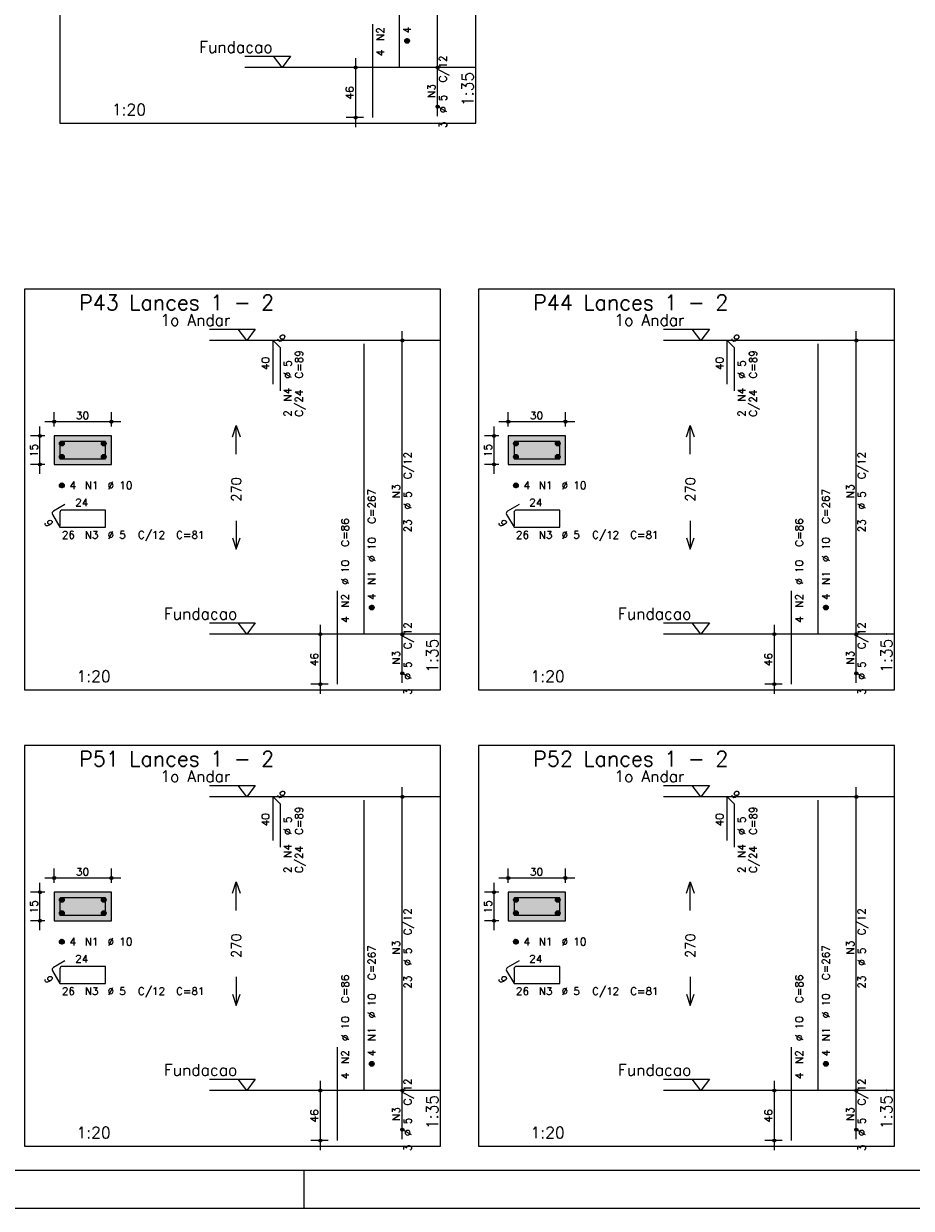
# Model space of a CAD drawing. Extents: x 0 to 119, y 0 to 84.
# Tile 12 of 19: x 75 to 98, y 0 to 31. Entities that reach past the tile are written whole.
import ezdxf

# ---------------------------------------------------------------- set-up
doc = ezdxf.new("R2010")
doc.units = 0
doc.header["$MEASUREMENT"] = 0
doc.linetypes.add('ESTILO_TQS_0002', pattern=[0.4, 0.1, -0.3])
for name, color, linetype in [('1', 1, 'CONTINUOUS'), ('2', 2, 'CONTINUOUS'), ('3', 3, 'CONTINUOUS'), ('4', 4, 'CONTINUOUS'), ('6', 6, 'CONTINUOUS'), ('7', 7, 'CONTINUOUS'), ('8', 8, 'CONTINUOUS'), ('9', 9, 'CONTINUOUS')]:
    doc.layers.add(name, color=color, linetype=linetype)
doc.styles.get("Standard").update_dxf_attribs({"font": 'ROMANS.SHX'})

msp = doc.modelspace()

# ---------------------------------------------------------------- linework, layer by layer
at = {"layer": '1', "linetype": 'Continuous'}
for p, q in [((81.9, 0), (81.9, 1)), ((0, 0), (118.9, 0))]:
    msp.add_line(p, q, dxfattribs=at)
for points in [[(75.478, 28.504), (86.403, 28.504), (86.403, 39.033), (75.478, 39.033), (75.478, 28.504)], [(80.343, 30.268), (81.543, 30.268), (81.317, 29.968), (81.093, 30.268)], [(86.403, 29.968), (80.343, 29.968)], [(74.55, 13.617), (85.475, 13.617), (85.475, 24.146), (74.55, 24.146), (74.55, 13.617)], [(86.475, 13.617), (97.4, 13.617), (97.4, 24.146), (86.475, 24.146), (86.475, 13.617)], [(79.415, 23.096), (80.615, 23.096), (80.39, 22.796), (80.165, 23.096)], [(91.34, 23.096), (92.54, 23.096), (92.315, 22.796), (92.09, 23.096)], [(85.475, 22.796), (79.415, 22.796)], [(97.4, 22.796), (91.34, 22.796)], [(79.415, 15.381), (80.615, 15.381), (80.39, 15.081), (80.165, 15.381)], [(91.34, 15.381), (92.54, 15.381), (92.315, 15.081), (92.09, 15.381)], [(85.475, 15.081), (79.415, 15.081)], [(97.4, 15.081), (91.34, 15.081)], [(74.55, 1.63), (85.475, 1.63), (85.475, 12.159), (74.55, 12.159), (74.55, 1.63)], [(86.475, 1.63), (97.4, 1.63), (97.4, 12.159), (86.475, 12.159), (86.475, 1.63)], [(79.415, 11.109), (80.615, 11.109), (80.39, 10.809), (80.165, 11.109)], [(91.34, 11.109), (92.54, 11.109), (92.315, 10.809), (92.09, 11.109)], [(85.475, 10.809), (79.415, 10.809)], [(97.4, 10.809), (91.34, 10.809)], [(79.415, 3.394), (80.615, 3.394), (80.39, 3.095), (80.165, 3.394)], [(91.34, 3.394), (92.54, 3.394), (92.315, 3.095), (92.09, 3.394)], [(85.475, 3.095), (79.415, 3.095)], [(97.4, 3.095), (91.34, 3.095)]]:
    msp.add_lwpolyline(points, dxfattribs=at)
at = {"layer": '1', "linetype": 'ESTILO_TQS_0002'}
for points in [[(75.335, 19.541), (76.835, 19.541), (76.835, 20.291), (75.335, 20.291), (75.335, 19.541)], [(87.26, 19.541), (88.76, 19.541), (88.76, 20.291), (87.26, 20.291), (87.26, 19.541)], [(75.335, 7.554), (76.835, 7.554), (76.835, 8.304), (75.335, 8.304), (75.335, 7.554)], [(87.26, 7.554), (88.76, 7.554), (88.76, 8.304), (87.26, 8.304), (87.26, 7.554)]]:
    msp.add_lwpolyline(points, dxfattribs=at)
at = {"layer": '2', "linetype": 'Continuous'}
for p, q in [((85.403, 29.718), (85.403, 37.933)), ((83.252, 28.404), (83.252, 30.218)), ((85.403, 28.69), (85.403, 30.218)), ((83.453, 29.968), (83.002, 29.968)), ((83.703, 29.968), (83.703, 29.968)), ((85.403, 29.968), (85.403, 29.968)), ((85.403, 29.968), (85.403, 29.968)), ((83.453, 28.654), (83.002, 28.654)), ((83.703, 28.654), (83.703, 28.654)), ((85.403, 28.94), (85.403, 28.94)), ((84.475, 14.831), (84.475, 23.046)), ((96.4, 14.831), (96.4, 23.046)), ((84.475, 22.796), (84.475, 22.796)), ((96.4, 22.796), (96.4, 22.796)), ((75.335, 20.541), (75.335, 20.916)), ((76.835, 20.541), (76.835, 20.916)), ((87.26, 20.541), (87.26, 20.916)), ((88.76, 20.541), (88.76, 20.916)), ((74.96, 19.291), (74.96, 20.541)), ((75.085, 20.666), (77.085, 20.666)), ((86.885, 19.291), (86.885, 20.541)), ((87.01, 20.666), (89.01, 20.666)), ((75.085, 20.291), (74.71, 20.291)), ((75.335, 20.291), (75.335, 20.291)), ((75.335, 20.291), (75.335, 20.291)), ((76.835, 20.291), (76.835, 20.291)), ((87.01, 20.291), (86.635, 20.291)), ((87.26, 20.291), (87.26, 20.291)), ((87.26, 20.291), (87.26, 20.291)), ((88.76, 20.291), (88.76, 20.291)), ((75.085, 19.541), (74.71, 19.541)), ((75.335, 19.541), (75.335, 19.541)), ((87.01, 19.541), (86.635, 19.541)), ((87.26, 19.541), (87.26, 19.541)), ((82.325, 13.517), (82.325, 15.331)), ((84.475, 13.803), (84.475, 15.331)), ((94.25, 13.517), (94.25, 15.331)), ((96.4, 13.803), (96.4, 15.331)), ((82.525, 15.081), (82.075, 15.081)), ((82.775, 15.081), (82.775, 15.081)), ((84.475, 15.081), (84.475, 15.081)), ((84.475, 15.081), (84.475, 15.081)), ((94.45, 15.081), (94, 15.081)), ((94.7, 15.081), (94.7, 15.081)), ((96.4, 15.081), (96.4, 15.081)), ((96.4, 15.081), (96.4, 15.081)), ((84.475, 14.053), (84.475, 14.053)), ((96.4, 14.053), (96.4, 14.053)), ((82.525, 13.767), (82.075, 13.767)), ((82.775, 13.767), (82.775, 13.767)), ((94.45, 13.767), (94, 13.767)), ((94.7, 13.767), (94.7, 13.767)), ((84.475, 2.845), (84.475, 11.059)), ((96.4, 2.845), (96.4, 11.059)), ((84.475, 10.809), (84.475, 10.809)), ((96.4, 10.809), (96.4, 10.809)), ((75.335, 8.554), (75.335, 8.929)), ((76.835, 8.554), (76.835, 8.929)), ((87.26, 8.554), (87.26, 8.929)), ((88.76, 8.554), (88.76, 8.929)), ((74.96, 7.304), (74.96, 8.554)), ((75.085, 8.679), (77.085, 8.679)), ((86.885, 7.304), (86.885, 8.554)), ((87.01, 8.679), (89.01, 8.679)), ((75.085, 8.304), (74.71, 8.304)), ((75.335, 8.304), (75.335, 8.304)), ((75.335, 8.304), (75.335, 8.304)), ((76.835, 8.304), (76.835, 8.304)), ((87.01, 8.304), (86.635, 8.304)), ((87.26, 8.304), (87.26, 8.304)), ((87.26, 8.304), (87.26, 8.304)), ((88.76, 8.304), (88.76, 8.304)), ((75.085, 7.554), (74.71, 7.554)), ((75.335, 7.554), (75.335, 7.554)), ((87.01, 7.554), (86.635, 7.554)), ((87.26, 7.554), (87.26, 7.554)), ((82.325, 1.53), (82.325, 3.345)), ((84.475, 1.816), (84.475, 3.345)), ((94.25, 1.53), (94.25, 3.345)), ((96.4, 1.816), (96.4, 3.345)), ((82.525, 3.095), (82.075, 3.095)), ((82.775, 3.095), (82.775, 3.095)), ((84.475, 3.095), (84.475, 3.095)), ((84.475, 3.095), (84.475, 3.095)), ((94.45, 3.095), (94, 3.095)), ((94.7, 3.095), (94.7, 3.095)), ((96.4, 3.095), (96.4, 3.095)), ((96.4, 3.095), (96.4, 3.095)), ((84.475, 2.066), (84.475, 2.066)), ((96.4, 2.066), (96.4, 2.066)), ((82.525, 1.78), (82.075, 1.78)), ((82.775, 1.78), (82.775, 1.78)), ((94.45, 1.78), (94, 1.78)), ((94.7, 1.78), (94.7, 1.78))]:
    msp.add_line(p, q, dxfattribs=at)
for points in [[(80.015, 20.264), (80.115, 20.564), (80.215, 20.264)], [(80.115, 19.814), (80.115, 20.564)], [(91.94, 20.264), (92.04, 20.564), (92.14, 20.264)], [(92.04, 19.814), (92.04, 20.564)], [(75.335, 19.541), (76.835, 19.541), (76.835, 20.291), (75.335, 20.291), (75.335, 19.541)], [(87.26, 19.541), (88.76, 19.541), (88.76, 20.291), (87.26, 20.291), (87.26, 19.541)], [(80.115, 18.064), (80.115, 17.314)], [(92.04, 18.064), (92.04, 17.314)], [(80.015, 17.614), (80.115, 17.314), (80.215, 17.614)], [(91.94, 17.614), (92.04, 17.314), (92.14, 17.614)], [(80.015, 8.277), (80.115, 8.577), (80.215, 8.277)], [(80.115, 7.827), (80.115, 8.577)], [(91.94, 8.277), (92.04, 8.577), (92.14, 8.277)], [(92.04, 7.827), (92.04, 8.577)], [(75.335, 7.554), (76.835, 7.554), (76.835, 8.304), (75.335, 8.304), (75.335, 7.554)], [(87.26, 7.554), (88.76, 7.554), (88.76, 8.304), (87.26, 8.304), (87.26, 7.554)], [(80.115, 6.077), (80.115, 5.327)], [(92.04, 6.077), (92.04, 5.327)], [(80.015, 5.627), (80.115, 5.327), (80.215, 5.627)], [(91.94, 5.627), (92.04, 5.327), (92.14, 5.627)]]:
    msp.add_lwpolyline(points, dxfattribs=at)
for centre, radius in [((83.252, 29.968), 0.04), ((83.252, 29.968), 0.02), ((85.403, 29.968), 0.0416), ((85.403, 29.968), 0.0416), ((85.403, 29.968), 0.0208), ((85.403, 29.968), 0.0208), ((85.403, 28.94), 0.0416), ((85.403, 28.94), 0.0208), ((83.252, 28.654), 0.04), ((83.252, 28.654), 0.02), ((84.475, 22.796), 0.0416), ((84.475, 22.796), 0.0208), ((96.4, 22.796), 0.0416), ((96.4, 22.796), 0.0208), ((75.335, 20.666), 0.04), ((75.335, 20.666), 0.02), ((76.835, 20.666), 0.04), ((76.835, 20.666), 0.02), ((87.26, 20.666), 0.04), ((87.26, 20.666), 0.02), ((88.76, 20.666), 0.04), ((88.76, 20.666), 0.02), ((74.96, 20.291), 0.04), ((74.96, 20.291), 0.02), ((86.885, 20.291), 0.04), ((86.885, 20.291), 0.02), ((74.96, 19.541), 0.04), ((74.96, 19.541), 0.02), ((86.885, 19.541), 0.04), ((86.885, 19.541), 0.02), ((82.325, 15.081), 0.04), ((82.325, 15.081), 0.02), ((84.475, 15.081), 0.0416), ((84.475, 15.081), 0.0416), ((84.475, 15.081), 0.0208), ((84.475, 15.081), 0.0208), ((94.25, 15.081), 0.04), ((94.25, 15.081), 0.02), ((96.4, 15.081), 0.0416), ((96.4, 15.081), 0.0416), ((96.4, 15.081), 0.0208), ((96.4, 15.081), 0.0208), ((84.475, 14.053), 0.0416), ((84.475, 14.053), 0.0208), ((96.4, 14.053), 0.0416), ((96.4, 14.053), 0.0208), ((82.325, 13.767), 0.04), ((82.325, 13.767), 0.02), ((94.25, 13.767), 0.04), ((94.25, 13.767), 0.02), ((84.475, 10.809), 0.0416), ((84.475, 10.809), 0.0208), ((96.4, 10.809), 0.0416), ((96.4, 10.809), 0.0208), ((75.335, 8.679), 0.04), ((76.835, 8.679), 0.04), ((87.26, 8.679), 0.04), ((88.76, 8.679), 0.04), ((75.335, 8.679), 0.02), ((76.835, 8.679), 0.02), ((87.26, 8.679), 0.02), ((88.76, 8.679), 0.02), ((74.96, 8.304), 0.04), ((74.96, 8.304), 0.02), ((86.885, 8.304), 0.04), ((86.885, 8.304), 0.02), ((74.96, 7.554), 0.04), ((74.96, 7.554), 0.02), ((86.885, 7.554), 0.04), ((86.885, 7.554), 0.02), ((82.325, 3.095), 0.04), ((82.325, 3.095), 0.02), ((84.475, 3.095), 0.0416), ((84.475, 3.095), 0.0416), ((84.475, 3.095), 0.0208), ((84.475, 3.095), 0.0208), ((94.25, 3.095), 0.04), ((94.25, 3.095), 0.02), ((96.4, 3.095), 0.0416), ((96.4, 3.095), 0.0416), ((96.4, 3.095), 0.0208), ((96.4, 3.095), 0.0208), ((84.475, 2.066), 0.0416), ((84.475, 2.066), 0.0208), ((96.4, 2.066), 0.0416), ((96.4, 2.066), 0.0208), ((82.325, 1.78), 0.04), ((82.325, 1.78), 0.02), ((94.25, 1.78), 0.04), ((94.25, 1.78), 0.02)]:
    msp.add_circle(centre, radius, dxfattribs=at)
at = {"layer": '3', "linetype": 'Continuous'}
for p, q in [((84.541, 30.659), (84.611, 30.73)), ((84.541, 30.677), (84.594, 30.73)), ((84.544, 30.645), (84.625, 30.726)), ((84.55, 30.634), (84.637, 30.72)), ((84.558, 30.624), (84.647, 30.712)), ((84.568, 30.616), (84.655, 30.703)), ((84.58, 30.61), (84.661, 30.691)), ((84.594, 30.606), (84.664, 30.677)), ((84.611, 30.606), (84.664, 30.659)), ((75.473, 20.082), (75.544, 20.153)), ((75.473, 20.1), (75.526, 20.153)), ((75.477, 20.068), (75.558, 20.149)), ((75.483, 20.057), (75.569, 20.143)), ((75.491, 20.047), (75.579, 20.135)), ((75.501, 20.039), (75.587, 20.125)), ((75.512, 20.033), (75.593, 20.114)), ((75.526, 20.029), (75.597, 20.1)), ((75.544, 20.029), (75.597, 20.082)), ((76.573, 20.082), (76.644, 20.153)), ((76.573, 20.1), (76.626, 20.153)), ((76.577, 20.068), (76.658, 20.149)), ((76.583, 20.057), (76.669, 20.143)), ((76.591, 20.047), (76.679, 20.135)), ((76.601, 20.039), (76.687, 20.125)), ((76.612, 20.033), (76.693, 20.114)), ((76.626, 20.029), (76.697, 20.1)), ((76.644, 20.029), (76.697, 20.082)), ((87.398, 20.082), (87.469, 20.153)), ((87.398, 20.1), (87.451, 20.153)), ((87.402, 20.068), (87.483, 20.149)), ((87.408, 20.057), (87.494, 20.143)), ((87.416, 20.047), (87.504, 20.135)), ((87.426, 20.039), (87.512, 20.125)), ((87.437, 20.033), (87.518, 20.114)), ((87.451, 20.029), (87.522, 20.1)), ((87.469, 20.029), (87.522, 20.082)), ((88.498, 20.082), (88.569, 20.153)), ((88.498, 20.1), (88.551, 20.153)), ((88.502, 20.068), (88.583, 20.149)), ((88.508, 20.057), (88.594, 20.143)), ((88.516, 20.047), (88.604, 20.135)), ((88.526, 20.039), (88.612, 20.125)), ((88.537, 20.033), (88.618, 20.114)), ((88.551, 20.029), (88.622, 20.1)), ((88.569, 20.029), (88.622, 20.082)), ((75.473, 19.732), (75.544, 19.803)), ((75.473, 19.75), (75.526, 19.803)), ((75.477, 19.718), (75.558, 19.799)), ((75.483, 19.707), (75.569, 19.793)), ((75.491, 19.697), (75.579, 19.785)), ((75.501, 19.689), (75.587, 19.775)), ((75.512, 19.683), (75.593, 19.764)), ((75.526, 19.679), (75.597, 19.75)), ((75.544, 19.679), (75.597, 19.732)), ((76.573, 19.732), (76.644, 19.803)), ((76.573, 19.75), (76.626, 19.803)), ((76.577, 19.718), (76.658, 19.799)), ((76.583, 19.707), (76.669, 19.793)), ((76.591, 19.697), (76.679, 19.785)), ((76.601, 19.689), (76.687, 19.775)), ((76.612, 19.683), (76.693, 19.764)), ((76.626, 19.679), (76.697, 19.75)), ((76.644, 19.679), (76.697, 19.732)), ((87.398, 19.732), (87.469, 19.803)), ((87.398, 19.75), (87.451, 19.803)), ((87.402, 19.718), (87.483, 19.799)), ((87.408, 19.707), (87.494, 19.793)), ((87.416, 19.697), (87.504, 19.785)), ((87.426, 19.689), (87.512, 19.775)), ((87.437, 19.683), (87.518, 19.764)), ((87.451, 19.679), (87.522, 19.75)), ((87.469, 19.679), (87.522, 19.732)), ((88.498, 19.732), (88.569, 19.803)), ((88.498, 19.75), (88.551, 19.803)), ((88.502, 19.718), (88.583, 19.799)), ((88.508, 19.707), (88.594, 19.793)), ((88.516, 19.697), (88.604, 19.785)), ((88.526, 19.689), (88.612, 19.775)), ((88.537, 19.683), (88.618, 19.764)), ((88.551, 19.679), (88.622, 19.75)), ((88.569, 19.679), (88.622, 19.732)), ((75.473, 18.982), (75.544, 19.053)), ((75.473, 19), (75.526, 19.053)), ((75.477, 18.968), (75.558, 19.049)), ((75.483, 18.957), (75.569, 19.043)), ((75.491, 18.947), (75.579, 19.035)), ((75.501, 18.939), (75.587, 19.025)), ((75.512, 18.933), (75.593, 19.014)), ((75.526, 18.929), (75.597, 19)), ((87.398, 18.982), (87.469, 19.053)), ((87.398, 19), (87.451, 19.053)), ((87.402, 18.968), (87.483, 19.049)), ((87.408, 18.957), (87.494, 19.043)), ((87.416, 18.947), (87.504, 19.035)), ((87.426, 18.939), (87.512, 19.025)), ((87.437, 18.933), (87.518, 19.014)), ((87.451, 18.929), (87.522, 19)), ((75.544, 18.929), (75.597, 18.982)), ((87.469, 18.929), (87.522, 18.982)), ((83.613, 15.773), (83.684, 15.843)), ((83.613, 15.79), (83.666, 15.843)), ((83.617, 15.759), (83.698, 15.84)), ((83.623, 15.747), (83.709, 15.834)), ((83.631, 15.737), (83.719, 15.826)), ((83.641, 15.729), (83.727, 15.816)), ((83.652, 15.723), (83.733, 15.804)), ((83.666, 15.72), (83.737, 15.79)), ((83.684, 15.72), (83.737, 15.773)), ((95.538, 15.773), (95.609, 15.843)), ((95.538, 15.79), (95.591, 15.843)), ((95.542, 15.759), (95.623, 15.84)), ((95.548, 15.747), (95.634, 15.834)), ((95.556, 15.737), (95.644, 15.826)), ((95.566, 15.729), (95.652, 15.816)), ((95.577, 15.723), (95.658, 15.804)), ((95.591, 15.72), (95.662, 15.79)), ((95.609, 15.72), (95.662, 15.773)), ((75.473, 8.095), (75.544, 8.166)), ((75.473, 8.113), (75.526, 8.166)), ((75.477, 8.081), (75.558, 8.162)), ((75.483, 8.07), (75.569, 8.156)), ((75.491, 8.06), (75.579, 8.148)), ((75.501, 8.052), (75.587, 8.139)), ((75.512, 8.046), (75.593, 8.127)), ((75.526, 8.042), (75.597, 8.113)), ((75.544, 8.042), (75.597, 8.095)), ((76.573, 8.095), (76.644, 8.166)), ((76.573, 8.113), (76.626, 8.166)), ((76.577, 8.081), (76.658, 8.162)), ((76.583, 8.07), (76.669, 8.156)), ((76.591, 8.06), (76.679, 8.148)), ((76.601, 8.052), (76.687, 8.139)), ((76.612, 8.046), (76.693, 8.127)), ((76.626, 8.042), (76.697, 8.113)), ((76.644, 8.042), (76.697, 8.095)), ((87.398, 8.095), (87.469, 8.166)), ((87.398, 8.113), (87.451, 8.166)), ((87.402, 8.081), (87.483, 8.162)), ((87.408, 8.07), (87.494, 8.156)), ((87.416, 8.06), (87.504, 8.148)), ((87.426, 8.052), (87.512, 8.139)), ((87.437, 8.046), (87.518, 8.127)), ((87.451, 8.042), (87.522, 8.113)), ((87.469, 8.042), (87.522, 8.095)), ((88.498, 8.095), (88.569, 8.166)), ((88.498, 8.113), (88.551, 8.166)), ((88.502, 8.081), (88.583, 8.162)), ((88.508, 8.07), (88.594, 8.156)), ((88.516, 8.06), (88.604, 8.148)), ((88.526, 8.052), (88.612, 8.139)), ((88.537, 8.046), (88.618, 8.127)), ((88.551, 8.042), (88.622, 8.113)), ((88.569, 8.042), (88.622, 8.095)), ((75.473, 7.745), (75.544, 7.816)), ((75.473, 7.763), (75.526, 7.816)), ((75.477, 7.731), (75.558, 7.812)), ((75.483, 7.72), (75.569, 7.806)), ((75.491, 7.71), (75.579, 7.798)), ((75.501, 7.702), (75.587, 7.789)), ((76.573, 7.745), (76.644, 7.816)), ((76.573, 7.763), (76.626, 7.816)), ((76.577, 7.731), (76.658, 7.812)), ((76.583, 7.72), (76.669, 7.806)), ((76.591, 7.71), (76.679, 7.798)), ((76.601, 7.702), (76.687, 7.789)), ((87.398, 7.745), (87.469, 7.816)), ((87.398, 7.763), (87.451, 7.816)), ((87.402, 7.731), (87.483, 7.812)), ((87.408, 7.72), (87.494, 7.806)), ((87.416, 7.71), (87.504, 7.798)), ((87.426, 7.702), (87.512, 7.789)), ((88.498, 7.745), (88.569, 7.816)), ((88.498, 7.763), (88.551, 7.816)), ((88.502, 7.731), (88.583, 7.812)), ((88.508, 7.72), (88.594, 7.806)), ((88.516, 7.71), (88.604, 7.798)), ((88.526, 7.702), (88.612, 7.789)), ((75.512, 7.696), (75.593, 7.777)), ((75.526, 7.692), (75.597, 7.763)), ((75.544, 7.692), (75.597, 7.745)), ((76.612, 7.696), (76.693, 7.777)), ((76.626, 7.692), (76.697, 7.763)), ((76.644, 7.692), (76.697, 7.745)), ((87.437, 7.696), (87.518, 7.777)), ((87.451, 7.692), (87.522, 7.763)), ((87.469, 7.692), (87.522, 7.745)), ((88.537, 7.696), (88.618, 7.777)), ((88.551, 7.692), (88.622, 7.763)), ((88.569, 7.692), (88.622, 7.745)), ((75.473, 6.995), (75.544, 7.066)), ((75.473, 7.013), (75.526, 7.066)), ((75.477, 6.981), (75.558, 7.062)), ((75.483, 6.97), (75.569, 7.056)), ((75.491, 6.96), (75.579, 7.048)), ((75.501, 6.952), (75.587, 7.039)), ((75.512, 6.946), (75.593, 7.027)), ((75.526, 6.942), (75.597, 7.013)), ((75.544, 6.942), (75.597, 6.995)), ((87.398, 6.995), (87.469, 7.066)), ((87.398, 7.013), (87.451, 7.066)), ((87.402, 6.981), (87.483, 7.062)), ((87.408, 6.97), (87.494, 7.056)), ((87.416, 6.96), (87.504, 7.048)), ((87.426, 6.952), (87.512, 7.039)), ((87.437, 6.946), (87.518, 7.027)), ((87.451, 6.942), (87.522, 7.013)), ((87.469, 6.942), (87.522, 6.995)), ((83.613, 3.786), (83.684, 3.856)), ((83.613, 3.803), (83.666, 3.856)), ((83.617, 3.772), (83.698, 3.853)), ((83.623, 3.76), (83.709, 3.847)), ((83.631, 3.75), (83.719, 3.839)), ((83.641, 3.742), (83.727, 3.829)), ((83.652, 3.736), (83.733, 3.817)), ((83.666, 3.733), (83.737, 3.803)), ((83.684, 3.733), (83.737, 3.786)), ((95.538, 3.786), (95.609, 3.856)), ((95.538, 3.803), (95.591, 3.856)), ((95.542, 3.772), (95.623, 3.853)), ((95.548, 3.76), (95.634, 3.847)), ((95.556, 3.75), (95.644, 3.839)), ((95.566, 3.742), (95.652, 3.829)), ((95.577, 3.736), (95.658, 3.817)), ((95.591, 3.733), (95.662, 3.803)), ((95.609, 3.733), (95.662, 3.786))]:
    msp.add_line(p, q, dxfattribs=at)
for centre in [(84.603, 30.668), (75.535, 20.091), (76.635, 20.091), (87.46, 20.091), (88.56, 20.091), (75.535, 19.741), (76.635, 19.741), (87.46, 19.741), (88.56, 19.741), (75.535, 18.991), (87.46, 18.991), (83.675, 15.781), (95.6, 15.781), (75.535, 8.104), (76.635, 8.104), (87.46, 8.104), (88.56, 8.104), (75.535, 7.754), (76.635, 7.754), (87.46, 7.754), (88.56, 7.754), (75.535, 7.004), (87.46, 7.004), (83.675, 3.795), (95.6, 3.795)]:
    msp.add_circle(centre, 0.0625, dxfattribs=at)
at = {"layer": '4', "linetype": 'Continuous'}
for p, q in [((75.485, 20.079), (75.485, 19.691)), ((75.485, 20.079), (75.485, 19.729)), ((75.897, 20.141), (75.547, 20.141)), ((76.685, 20.141), (75.547, 20.141)), ((76.685, 19.691), (76.685, 20.141)), ((87.41, 20.079), (87.41, 19.691)), ((87.41, 20.079), (87.41, 19.729)), ((87.823, 20.141), (87.472, 20.141)), ((88.61, 20.141), (87.472, 20.141)), ((88.61, 19.691), (88.61, 20.141)), ((75.485, 19.691), (76.685, 19.691)), ((87.41, 19.691), (88.61, 19.691)), ((75.485, 8.092), (75.485, 7.704)), ((75.485, 8.092), (75.485, 7.742)), ((75.897, 8.154), (75.547, 8.154)), ((76.685, 8.154), (75.547, 8.154)), ((76.685, 7.704), (76.685, 8.154)), ((87.41, 8.092), (87.41, 7.704)), ((87.41, 8.092), (87.41, 7.742)), ((87.823, 8.154), (87.472, 8.154)), ((88.61, 8.154), (87.472, 8.154)), ((88.61, 7.704), (88.61, 8.154)), ((75.485, 7.704), (76.685, 7.704)), ((87.41, 7.704), (88.61, 7.704))]:
    msp.add_line(p, q, dxfattribs=at)
for centre in [(75.547, 20.079), (75.547, 20.079), (87.472, 20.079), (87.472, 20.079), (75.547, 8.092), (75.547, 8.092), (87.472, 8.092), (87.472, 8.092)]:
    msp.add_arc(centre, 0.0625, 90, 180, dxfattribs=at)
at = {"layer": '6', "linetype": 'Continuous'}
for p, q in [((84.403, 29.968), (84.403, 37.597)), ((83.703, 28.654), (83.703, 31.111)), ((81.083, 21.653), (81.083, 22.796)), ((81.083, 22.796), (81.265, 22.614)), ((93.008, 21.653), (93.008, 22.796)), ((93.008, 22.796), (93.19, 22.614)), ((81.265, 22.614), (81.265, 21.471)), ((83.475, 15.081), (83.475, 22.71)), ((93.19, 22.614), (93.19, 21.471)), ((95.4, 15.081), (95.4, 22.71)), ((75.617, 18.487), (75.314, 18.312)), ((87.542, 18.487), (87.239, 18.312)), ((75.291, 18.227), (75.485, 17.891)), ((75.485, 18.279), (75.485, 17.929)), ((76.685, 18.341), (75.547, 18.341)), ((76.685, 17.891), (76.685, 18.341)), ((87.216, 18.227), (87.41, 17.891)), ((87.41, 18.279), (87.41, 17.929)), ((88.61, 18.341), (87.472, 18.341)), ((88.61, 17.891), (88.61, 18.341)), ((75.485, 17.891), (76.685, 17.891)), ((87.41, 17.891), (88.61, 17.891)), ((82.775, 13.767), (82.775, 16.224)), ((94.7, 13.767), (94.7, 16.224)), ((81.083, 9.666), (81.083, 10.809)), ((81.083, 10.809), (81.265, 10.627)), ((81.265, 10.627), (81.265, 9.484)), ((83.475, 3.095), (83.475, 10.723)), ((93.008, 9.666), (93.008, 10.809)), ((93.008, 10.809), (93.19, 10.627)), ((93.19, 10.627), (93.19, 9.484)), ((95.4, 3.095), (95.4, 10.723)), ((75.291, 6.24), (75.485, 5.904)), ((75.617, 6.5), (75.314, 6.325)), ((75.485, 6.292), (75.485, 5.942)), ((76.685, 6.354), (75.547, 6.354)), ((76.685, 5.904), (76.685, 6.354)), ((87.216, 6.24), (87.41, 5.904)), ((87.542, 6.5), (87.239, 6.325)), ((87.41, 6.292), (87.41, 5.942)), ((88.61, 6.354), (87.472, 6.354)), ((88.61, 5.904), (88.61, 6.354)), ((75.485, 5.904), (76.685, 5.904)), ((87.41, 5.904), (88.61, 5.904)), ((82.775, 1.78), (82.775, 4.237)), ((94.7, 1.78), (94.7, 4.237))]:
    msp.add_line(p, q, dxfattribs=at)
for centre, start, end in [((75.345, 18.258), 120, 210), ((75.547, 18.279), 90, 180), ((87.27, 18.258), 120, 210), ((87.472, 18.279), 90, 180), ((75.345, 6.271), 120, 210), ((75.547, 6.292), 90, 180), ((87.27, 6.271), 120, 210), ((87.472, 6.292), 90, 180)]:
    msp.add_arc(centre, 0.0625, start, end, dxfattribs=at)
at = {"layer": '8', "linetype": 'Continuous'}
msp.add_line((2.5, 1), (117.9, 1), dxfattribs=at)
at = {"layer": '9', "linetype": 'Continuous'}
for points in [[(75.335, 19.541), (76.835, 19.541), (76.835, 20.291)], [(75.335, 19.541), (76.835, 20.291), (75.335, 20.291)], [(75.335, 19.541), (75.335, 20.291), (75.335, 19.541)], [(87.26, 19.541), (88.76, 19.541), (88.76, 20.291)], [(87.26, 19.541), (88.76, 20.291), (87.26, 20.291)], [(87.26, 19.541), (87.26, 20.291), (87.26, 19.541)], [(75.335, 7.554), (76.835, 7.554), (76.835, 8.304)], [(75.335, 7.554), (76.835, 8.304), (75.335, 8.304)], [(75.335, 7.554), (75.335, 8.304), (75.335, 7.554)], [(87.26, 7.554), (88.76, 7.554), (88.76, 8.304)], [(87.26, 7.554), (88.76, 8.304), (87.26, 8.304)], [(87.26, 7.554), (87.26, 8.304), (87.26, 7.554)]]:
    msp.add_solid(points, dxfattribs=at)

# ---------------------------------------------------------------- texts
at = {"layer": '1', "linetype": 'Continuous'}
for s, p in [('Fundacao', (79.142, 30.358)), (' 1o Andar', (77.915, 23.186)), (' 1o Andar', (89.84, 23.186)), ('Fundacao', (78.215, 15.471)), ('Fundacao', (90.14, 15.471)), (' 1o Andar', (77.915, 11.199)), (' 1o Andar', (89.84, 11.199)), ('Fundacao', (78.215, 3.485)), ('Fundacao', (90.14, 3.485))]:
    msp.add_text(s, height=0.3, dxfattribs=at).set_placement(p)
at = {"layer": '2', "linetype": 'Continuous'}
for s, height, rotation, p in [('N2', 0.2, 90, (84.002, 30.668)), ('4', 0.2, 90, (84.703, 30.868)), ('4', 0.2, 90, (84.002, 30.268)), ('C/12', 0.2, 90, (85.642, 29.574)), ('1:35', 0.3, 90, (86.343, 28.954)), ('46', 0.2, 90, (83.192, 29.131)), ('N3', 0.2, 90, (85.343, 29.174)), ('%%c 5', 0.2, 90, (85.642, 28.774)), ('3', 0.2, 90, (85.642, 28.374)), ('9', 0.2, 315, (81.174, 22.846)), ('9', 0.2, 315, (93.099, 22.846)), ('C=89', 0.2, 90, (81.865, 21.796)), ('C=89', 0.2, 90, (93.79, 21.796)), ('40', 0.2, 90, (80.983, 22.024)), ('%%c 5', 0.2, 90, (81.565, 21.796)), ('40', 0.2, 90, (92.908, 22.024)), ('%%c 5', 0.2, 90, (93.49, 21.796)), ('N4', 0.2, 90, (81.565, 21.196)), ('N4', 0.2, 90, (93.49, 21.196)), ('C/24', 0.2, 90, (81.865, 20.796)), ('C/24', 0.2, 90, (93.79, 20.796)), ('2', 0.2, 90, (81.565, 20.796)), ('2', 0.2, 90, (93.49, 20.796)), ('15', 0.2, 90, (74.9, 19.736)), ('15', 0.2, 90, (86.825, 19.736)), ('C/12', 0.2, 90, (84.715, 19.159)), ('C/12', 0.2, 90, (96.64, 19.159)), ('270', 0.25, 90, (80.24, 18.564)), ('N3', 0.2, 90, (84.415, 18.659)), ('270', 0.25, 90, (92.165, 18.564)), ('N3', 0.2, 90, (96.34, 18.659)), ('C=267', 0.2, 90, (83.775, 17.981)), ('%%c 5', 0.2, 90, (84.715, 18.359)), ('C=267', 0.2, 90, (95.7, 17.981)), ('%%c 5', 0.2, 90, (96.64, 18.359)), ('9', 0.2, 300, (75.063, 18.022)), ('9', 0.2, 300, (86.988, 18.022)), ('C=86', 0.2, 90, (83.075, 17.381)), ('23', 0.2, 90, (84.715, 17.759)), ('C=86', 0.2, 90, (95, 17.381)), ('23', 0.2, 90, (96.64, 17.759)), ('%%c 10', 0.2, 90, (83.775, 16.981)), ('%%c 10', 0.2, 90, (95.7, 16.981)), ('%%c 10', 0.2, 90, (83.075, 16.381)), ('%%c 10', 0.2, 90, (95, 16.381)), ('N1', 0.2, 90, (83.775, 16.381)), ('N1', 0.2, 90, (95.7, 16.381)), ('N2', 0.2, 90, (83.075, 15.781)), ('4', 0.2, 90, (83.775, 15.981)), ('N2', 0.2, 90, (95, 15.781)), ('4', 0.2, 90, (95.7, 15.981)), ('4', 0.2, 90, (83.075, 15.381)), ('C/12', 0.2, 90, (84.715, 14.687)), ('4', 0.2, 90, (95, 15.381)), ('C/12', 0.2, 90, (96.64, 14.687)), ('1:35', 0.3, 90, (85.415, 14.067)), ('1:35', 0.3, 90, (97.34, 14.067)), ('46', 0.2, 90, (82.265, 14.244)), ('N3', 0.2, 90, (84.415, 14.287)), ('46', 0.2, 90, (94.19, 14.244)), ('N3', 0.2, 90, (96.34, 14.287)), ('%%c 5', 0.2, 90, (84.715, 13.887)), ('%%c 5', 0.2, 90, (96.64, 13.887)), ('3', 0.2, 90, (84.715, 13.487)), ('3', 0.2, 90, (96.64, 13.487)), ('9', 0.2, 315, (81.174, 10.859)), ('9', 0.2, 315, (93.099, 10.859)), ('40', 0.2, 90, (80.983, 10.037)), ('C=89', 0.2, 90, (81.865, 9.809)), ('40', 0.2, 90, (92.908, 10.037)), ('C=89', 0.2, 90, (93.79, 9.809)), ('%%c 5', 0.2, 90, (81.565, 9.809)), ('%%c 5', 0.2, 90, (93.49, 9.809)), ('N4', 0.2, 90, (81.565, 9.209)), ('C/24', 0.2, 90, (81.865, 8.809)), ('N4', 0.2, 90, (93.49, 9.209)), ('C/24', 0.2, 90, (93.79, 8.809)), ('2', 0.2, 90, (81.565, 8.809)), ('2', 0.2, 90, (93.49, 8.809)), ('15', 0.2, 90, (74.9, 7.749)), ('15', 0.2, 90, (86.825, 7.749)), ('C/12', 0.2, 90, (84.715, 7.172)), ('C/12', 0.2, 90, (96.64, 7.172)), ('270', 0.25, 90, (80.24, 6.577)), ('N3', 0.2, 90, (84.415, 6.672)), ('270', 0.25, 90, (92.165, 6.577)), ('N3', 0.2, 90, (96.34, 6.672)), ('C=267', 0.2, 90, (83.775, 5.995)), ('%%c 5', 0.2, 90, (84.715, 6.372)), ('C=267', 0.2, 90, (95.7, 5.995)), ('%%c 5', 0.2, 90, (96.64, 6.372)), ('9', 0.2, 300, (75.063, 6.036)), ('C=86', 0.2, 90, (83.075, 5.394)), ('23', 0.2, 90, (84.715, 5.772)), ('9', 0.2, 300, (86.988, 6.036)), ('C=86', 0.2, 90, (95, 5.394)), ('23', 0.2, 90, (96.64, 5.772)), ('%%c 10', 0.2, 90, (83.775, 4.995)), ('%%c 10', 0.2, 90, (95.7, 4.995)), ('%%c 10', 0.2, 90, (83.075, 4.394)), ('N1', 0.2, 90, (83.775, 4.394)), ('%%c 10', 0.2, 90, (95, 4.394)), ('N1', 0.2, 90, (95.7, 4.394)), ('N2', 0.2, 90, (83.075, 3.795)), ('4', 0.2, 90, (83.775, 3.994)), ('N2', 0.2, 90, (95, 3.795)), ('4', 0.2, 90, (95.7, 3.994)), ('4', 0.2, 90, (83.075, 3.394)), ('4', 0.2, 90, (95, 3.394)), ('C/12', 0.2, 90, (84.715, 2.7)), ('C/12', 0.2, 90, (96.64, 2.7)), ('1:35', 0.3, 90, (85.415, 2.08)), ('1:35', 0.3, 90, (97.34, 2.08)), ('46', 0.2, 90, (82.265, 2.257)), ('N3', 0.2, 90, (84.415, 2.3)), ('46', 0.2, 90, (94.19, 2.257)), ('N3', 0.2, 90, (96.34, 2.3)), ('%%c 5', 0.2, 90, (84.715, 1.9)), ('%%c 5', 0.2, 90, (96.64, 1.9)), ('3', 0.2, 90, (84.715, 1.5)), ('3', 0.2, 90, (96.64, 1.5))]:
    msp.add_text(s, height=height, rotation=rotation, dxfattribs=at).set_placement(p)
for s, height, p in [('0', 0.01, (86.192, 29.968)), ('1:20', 0.3, (76.845, 28.714)), ('1', 0.01, (85.265, 22.796)), ('1', 0.01, (97.19, 22.796)), ('30', 0.2, (75.905, 20.726)), ('30', 0.2, (87.83, 20.726)), ('4', 0.2, (75.735, 18.891)), ('N1', 0.2, (76.135, 18.891)), ('%%c 10', 0.2, (76.735, 18.891)), ('4', 0.2, (87.66, 18.891)), ('N1', 0.2, (88.06, 18.891)), ('%%c 10', 0.2, (88.66, 18.891)), ('24', 0.2, (75.885, 18.441)), ('24', 0.2, (87.81, 18.441)), ('26', 0.2, (75.535, 17.591)), ('N3', 0.2, (76.135, 17.591)), ('%%c 5', 0.2, (76.735, 17.591)), ('C/12', 0.2, (77.535, 17.591)), ('C=81', 0.2, (78.535, 17.591)), ('26', 0.2, (87.46, 17.591)), ('N3', 0.2, (88.06, 17.591)), ('%%c 5', 0.2, (88.66, 17.591)), ('C/12', 0.2, (89.46, 17.591)), ('C=81', 0.2, (90.46, 17.591)), ('0', 0.01, (85.265, 15.081)), ('0', 0.01, (97.19, 15.081)), ('1:20', 0.3, (75.918, 13.827)), ('1:20', 0.3, (87.843, 13.827)), ('1', 0.01, (85.265, 10.809)), ('1', 0.01, (97.19, 10.809)), ('30', 0.2, (75.905, 8.739)), ('30', 0.2, (87.83, 8.739)), ('4', 0.2, (75.735, 6.904)), ('N1', 0.2, (76.135, 6.904)), ('%%c 10', 0.2, (76.735, 6.904)), ('4', 0.2, (87.66, 6.904)), ('N1', 0.2, (88.06, 6.904)), ('%%c 10', 0.2, (88.66, 6.904)), ('24', 0.2, (75.885, 6.454)), ('24', 0.2, (87.81, 6.454)), ('26', 0.2, (75.535, 5.604)), ('N3', 0.2, (76.135, 5.604)), ('%%c 5', 0.2, (76.735, 5.604)), ('C/12', 0.2, (77.535, 5.604)), ('C=81', 0.2, (78.535, 5.604)), ('26', 0.2, (87.46, 5.604)), ('N3', 0.2, (88.06, 5.604)), ('%%c 5', 0.2, (88.66, 5.604)), ('C/12', 0.2, (89.46, 5.604)), ('C=81', 0.2, (90.46, 5.604)), ('0', 0.01, (85.265, 3.095)), ('0', 0.01, (97.19, 3.095)), ('1:20', 0.3, (75.918, 1.84)), ('1:20', 0.3, (87.843, 1.84))]:
    msp.add_text(s, height=height, dxfattribs=at).set_placement(p)
at = {"layer": '7', "linetype": 'Continuous'}
for s, p in [('P43 Lances 1 - 2', (75.987, 23.596)), ('P44 Lances 1 - 2', (87.912, 23.596)), ('P51 Lances 1 - 2', (75.987, 11.609)), ('P52 Lances 1 - 2', (87.912, 11.609))]:
    msp.add_text(s, height=0.4, dxfattribs=at).set_placement(p)

doc.saveas('drawing.dxf')
